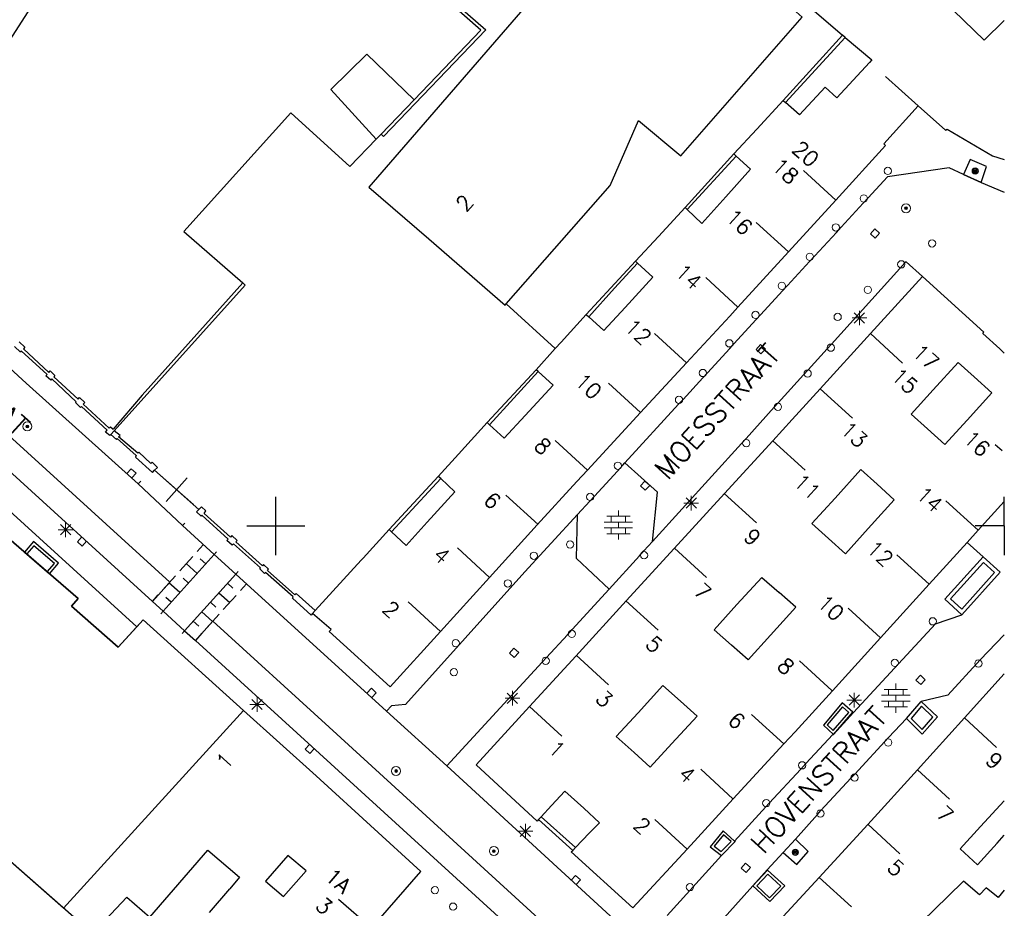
# Model space of a CAD drawing. Header units: millimetres. Extents: x 135944 to 142000, y 454200 to 456692.
# Tile 159 of 185: x 137432 to 137500, y 456224 to 456285. Entities that reach past the tile are written whole.
import ezdxf
from ezdxf.enums import TextEntityAlignment as Align

# ---------------------------------------------------------------- set-up
doc = ezdxf.new("R2010")
doc.units = ezdxf.units.MM
doc.layers.get('0').update_dxf_attribs({"color": 251})
for name, color, linetype in [('TotaalGBKN2013_Bistad', 251, 'Continuous'), ('TotaalGBKN2013X$0$GBKN binnenstad 2009$0$OBJECTEN_', 251, 'Continuous'), ('TotaalGBKN2013X$0$GBKN binnenstad 2009$0$OBJECTEN__', 251, 'Continuous'), ('TotaalGBKN2013X$0$GBKN binnenstad 2009$0$OBJECTEN___', 251, 'Continuous'), ('TotaalGBKN2013X$0$GBKN binnenstad 2009$0$SEMANT_ SYMB_', 251, 'Continuous'), ('TotaalGBKN2013X$0$GBKN binnenstad 2009$0$UTRECHT54', 251, 'Continuous')]:
    doc.layers.add(name, color=color, linetype=linetype)
doc.styles.add('TotaalGBKN2013X$0$GBKN binnenstad 2009$0$TXT', font='txt.shx')

# ---------------------------------------------------------------- blocks, each defined once
blk = doc.blocks.new('TotaalGBKN2013X$0$GBKN binnenstad 2009$0$V')
at = {"layer": 'TotaalGBKN2013X$0$GBKN binnenstad 2009$0$OBJECTEN__', "linetype": 'Continuous', "lineweight": 0}
for radius in [0.31, 0.095, 0.035, 0.0224]:
    blk.add_circle((0, 0), radius, dxfattribs=at)
blk = doc.blocks.new('TotaalGBKN2013X$0$GBKN binnenstad 2009$0$X')
at = {"layer": 'TotaalGBKN2013X$0$GBKN binnenstad 2009$0$OBJECTEN__', "linetype": 'Continuous', "lineweight": 0}
blk.add_lwpolyline([(0.225, -0.25), (0.224, 0.2), (-0.225, 0.2), (-0.226, -0.25)], dxfattribs=at)
blk = doc.blocks.new('TotaalGBKN2013X$0$GBKN binnenstad 2009$0$DEC100')
at = {"layer": 'TotaalGBKN2013X$0$GBKN binnenstad 2009$0$OBJECTEN_', "linetype": 'Continuous', "lineweight": 0}
for p, q in [((-0.5, 0), (0.5, 0)), ((-0.354, -0.354), (0.354, 0.354)), ((0.354, -0.354), (-0.354, 0.354)), ((0, -0.5), (0, 0.5))]:
    blk.add_line(p, q, dxfattribs=at)
blk = doc.blocks.new('TotaalGBKN2013X$0$GBKN binnenstad 2009$0$Q')
at = {"layer": 'TotaalGBKN2013X$0$GBKN binnenstad 2009$0$OBJECTEN___', "linetype": 'Continuous', "lineweight": 0}
blk.add_circle((0, 0), 0.25, dxfattribs=at)
blk = doc.blocks.new('TotaalGBKN2013X$0$GBKN binnenstad 2009$0$CEL530')
at = {"layer": 'TotaalGBKN2013X$0$GBKN binnenstad 2009$0$UTRECHT54', "linetype": 'Continuous', "lineweight": 0}
for p, q in [((0, -0.355), (0, 0.355)), ((-0.5, 0), (0.5, 0))]:
    blk.add_line(p, q, dxfattribs=at)
blk = doc.blocks.new('TotaalGBKN2013X$0$GBKN binnenstad 2009$0$DEC115')
at = {"layer": 'TotaalGBKN2013X$0$GBKN binnenstad 2009$0$UTRECHT54', "linetype": 'Continuous', "lineweight": 0}
blk.add_line((0, 0.25), (0, 0), dxfattribs=at)
blk = doc.blocks.new('TotaalGBKN2013X$0$GBKN binnenstad 2009$0$W')
at = {"layer": 'TotaalGBKN2013X$0$GBKN binnenstad 2009$0$OBJECTEN__', "linetype": 'Continuous', "lineweight": 0}
blk.add_lwpolyline([(-0.225, 0.225), (-0.225, -0.225), (0.225, -0.225), (0.225, 0.225), (-0.225, 0.225)], dxfattribs=at)
blk = doc.blocks.new('TotaalGBKN2013X$0$GBKN binnenstad 2009$0$DEC109')
at = {"layer": 'TotaalGBKN2013X$0$GBKN binnenstad 2009$0$SEMANT_ SYMB_', "linetype": 'Continuous', "lineweight": 0}
for p, q in [((0, 0.6), (0, 1)), ((-0.98, 0.2), (0.98, 0.2)), ((-0.8, 0.6), (0.8, 0.6)), ((-0.5, 0.2), (-0.5, 0.6)), ((0, -0.2), (0, 0.2)), ((0.5, 0.2), (0.5, 0.6)), ((-0.98, -0.2), (0.98, -0.2)), ((-0.8, -0.6), (0.8, -0.6)), ((-0.5, -0.6), (-0.5, -0.2)), ((0, -1), (0, -0.6)), ((0.5, -0.6), (0.5, -0.2))]:
    blk.add_line(p, q, dxfattribs=at)
blk = doc.blocks.new('TotaalGBKN2013X$0$GBKN binnenstad 2009$0$J')
at = {"layer": 'TotaalGBKN2013X$0$GBKN binnenstad 2009$0$OBJECTEN___', "linetype": 'Continuous', "lineweight": 0}
for radius in [0.215, 0.155, 0.095, 0.035]:
    blk.add_circle((0, 0), radius, dxfattribs=at)

msp = doc.modelspace()

# ---------------------------------------------------------------- linework, layer by layer
for p, q in [((137498.628, 456283.356), (137500, 456284.691)), ((137497.208, 456274.114), (137498.41, 456273.586)), ((137498.41, 456273.586), (137497.208, 456274.114)), ((137498.41, 456273.586), (137500, 456272.911)), ((137494.378, 456267.128), (137498.594, 456263.292)), ((137498.519, 456263.21), (137498.594, 456263.292)), ((137498.519, 456263.21), (137499.682, 456262.146)), ((137500, 456261.855), (137499.682, 456262.146)), ((137499.846, 456255.146), (137499.373, 456255.577)), ((137498.201, 456249.704), (137495.986, 456251.727)), ((137500, 456251.686), (137498.201, 456249.704)), ((137500, 456250), (137500, 456252)), ((137498.201, 456249.704), (137497.445, 456248.871)), ((137500, 456250), (137498, 456250)), ((137500, 456250), (137500, 456248)), ((137498.555, 456247.872), (137497.445, 456248.871)), ((137499.719, 456246.825), (137498.555, 456247.872)), ((137499.719, 456246.825), (137498.555, 456247.872)), ((137497.096, 456243.904), (137499.719, 456246.825)), ((137497.096, 456243.904), (137499.719, 456246.825)), ((137500, 456239.841), (137497.261, 456236.819)), ((137497.261, 456236.819), (137499.473, 456234.793)), ((137500, 456231.138), (137498.371, 456229.366)), ((137499.504, 456228.228), (137500, 456228.776))]:
    msp.add_line(p, q)
for points in [[(137498.628, 456283.356), (137494.396, 456287.457), (137488.679, 456293.15), (137483.536, 456288.331), (137475.484, 456295.27), (137473.362, 456292.814), (137473.271, 456292.892), (137470.322, 456289.479), (137470.374, 456289.417), (137456.379, 456273.26), (137460.505, 456269.708), (137465.743, 456265.162), (137465.809, 456265.237)], [(137494.082, 456278.843), (137495.964, 456277.164), (137496.069, 456277.229), (137499.191, 456275.397), (137500, 456275.154)], [(137498.41, 456273.586), (137498.788, 456274.672), (137497.661, 456275.151), (137497.208, 456274.114)], [(137497.942, 456260.225), (137496.834, 456261.215), (137495.119, 456259.339)], [(137497.942, 456260.225), (137499.153, 456259.144), (137497.442, 456257.258)], [(137498.555, 456247.872), (137495.91, 456244.966), (137497.096, 456243.904)], [(137496.301, 456244.986), (137497.08, 456244.288), (137499.33, 456246.805), (137498.58, 456247.489), (137496.301, 456244.986)], [(137500, 456242.518), (137498.334, 456240.799), (137496.13, 456238.387), (137494.301, 456237.945)], [(137498.371, 456229.366), (137496.96, 456227.831), (137498.149, 456226.73), (137499.504, 456228.228)], [(137500, 456224.994), (137499.575, 456224.487), (137498.749, 456225.16), (137498.3, 456224.673), (137497.208, 456225.614), (137496.144, 456224.576)]]:
    msp.add_lwpolyline(points)
at = {"layer": 'TotaalGBKN2013_Bistad'}
for p, q in [((137484.829, 456279.208), (137488.889, 456283.691)), ((137484.982, 456279.074), (137489.084, 456283.526)), ((137489.084, 456283.526), (137488.889, 456283.691)), ((137494.082, 456278.843), (137491.857, 456280.855)), ((137459.489, 456279.259), (137457.225, 456276.888)), ((137484.829, 456279.208), (137483.015, 456277.244)), ((137484.829, 456279.208), (137484.982, 456279.074)), ((137481.437, 456275.536), (137483.015, 456277.244)), ((137457.225, 456276.888), (137456.89, 456276.543)), ((137409.643, 456276.275), (137442.718, 456246.146)), ((137478.09, 456271.852), (137481.437, 456275.536)), ((137478.226, 456271.722), (137481.599, 456275.387)), ((137481.599, 456275.387), (137481.437, 456275.536)), ((137408.881, 456274.561), (137441.528, 456244.823)), ((137488.432, 456272.373), (137486.221, 456274.401)), ((137490.31, 456272.154), (137490.657, 456272.532)), ((137478.09, 456271.852), (137476.262, 456269.874)), ((137478.09, 456271.852), (137478.226, 456271.722)), ((137488.432, 456272.373), (137485.177, 456268.806)), ((137488.801, 456270.51), (137490.31, 456272.154)), ((137485.177, 456268.806), (137482.967, 456270.835)), ((137488.473, 456270.152), (137488.801, 456270.51)), ((137474.692, 456268.174), (137476.262, 456269.874)), ((137486.991, 456268.538), (137488.473, 456270.152)), ((137485.177, 456268.806), (137481.716, 456265.014)), ((137486.634, 456268.149), (137486.991, 456268.538)), ((137471.311, 456264.505), (137474.692, 456268.174)), ((137474.834, 456268.044), (137474.692, 456268.174)), ((137485.119, 456266.499), (137486.634, 456268.149)), ((137492.824, 456267.664), (137493.181, 456268.059)), ((137492.824, 456267.664), (137488.131, 456262.479)), ((137494.378, 456267.128), (137490.808, 456263.202)), ((137481.716, 456265.014), (137479.506, 456267.043)), ((137484.78, 456266.13), (137485.119, 456266.499)), ((137483.293, 456264.51), (137484.78, 456266.13)), ((137465.809, 456265.237), (137469.176, 456262.174)), ((137471.311, 456264.505), (137469.59, 456262.626)), ((137471.311, 456264.505), (137471.48, 456264.352)), ((137482.957, 456264.144), (137483.293, 456264.51)), ((137481.465, 456262.518), (137482.957, 456264.144)), ((137478.19, 456261.191), (137475.98, 456263.22)), ((137490.808, 456263.202), (137487.362, 456259.413)), ((137490.808, 456263.202), (137493.023, 456261.179)), ((137469.59, 456262.626), (137469.176, 456262.174)), ((137481.158, 456262.182), (137481.465, 456262.518)), ((137488.131, 456262.479), (137487.837, 456262.154)), ((137467.858, 456260.724), (137469.176, 456262.174)), ((137479.622, 456260.504), (137481.158, 456262.182)), ((137486.546, 456260.727), (137487.837, 456262.154)), ((137475.034, 456257.779), (137478.19, 456261.191)), ((137464.506, 456257.094), (137467.858, 456260.724)), ((137464.675, 456256.94), (137468.008, 456260.59)), ((137468.008, 456260.59), (137467.858, 456260.724)), ((137479.305, 456260.158), (137479.622, 456260.504)), ((137484.487, 456258.451), (137486.222, 456260.369)), ((137486.546, 456260.727), (137486.222, 456260.369)), ((137475.034, 456257.779), (137472.824, 456259.808)), ((137477.951, 456258.679), (137479.305, 456260.158)), ((137487.362, 456259.413), (137489.577, 456257.39)), ((137473.963, 456254.323), (137477.648, 456258.348)), ((137477.648, 456258.348), (137477.951, 456258.679)), ((137484.487, 456258.451), (137484.208, 456258.144)), ((137475.034, 456257.779), (137471.386, 456253.833)), ((137482.274, 456256.008), (137484.208, 456258.144)), ((137462.536, 456254.926), (137464.506, 456257.094)), ((137464.506, 456257.094), (137464.675, 456256.94)), ((137438.674, 456256.273), (137438.914, 456256.539)), ((137471.386, 456253.833), (137469.176, 456255.862)), ((137481.959, 456255.661), (137475.859, 456248.942)), ((137480.789, 456252.217), (137484.107, 456255.843)), ((137482.274, 456256.008), (137481.959, 456255.661)), ((137484.107, 456255.843), (137486.322, 456253.82)), ((137461.153, 456253.403), (137462.536, 456254.926)), ((137473.815, 456254.161), (137473.963, 456254.323)), ((137441.684, 456253.825), (137444.724, 456251.133)), ((137471.863, 456252.048), (137473.454, 456253.771)), ((137473.454, 456253.771), (137473.815, 456254.161)), ((137443.588, 456250.02), (137440.554, 456252.895)), ((137457.786, 456249.751), (137461.153, 456253.403)), ((137461.316, 456253.25), (137457.948, 456249.595)), ((137461.316, 456253.25), (137461.153, 456253.403)), ((137480.789, 456252.217), (137477.352, 456248.462)), ((137480.776, 456252.229), (137482.991, 456250.206)), ((137450, 456250), (137450, 456252)), ((137468.002, 456250.09), (137465.792, 456252.119)), ((137470.705, 456250.789), (137471.544, 456251.703)), ((137471.544, 456251.703), (137471.863, 456252.048)), ((137443.588, 456250.02), (137445.765, 456248.04)), ((137448, 456250), (137450, 456250)), ((137450, 456250), (137452, 456250)), ((137450, 456248), (137450, 456250)), ((137455.989, 456247.784), (137457.786, 456249.751)), ((137457.786, 456249.751), (137457.948, 456249.595)), ((137464.671, 456246.461), (137467.948, 456250.067)), ((137475.263, 456248.286), (137475.859, 456248.942)), ((137497.445, 456248.871), (137494.833, 456245.994)), ((137433.394, 456248.644), (137432.901, 456248.074)), ((137434.809, 456247.421), (137433.394, 456248.644)), ((137444.595, 456248.235), (137445.025, 456248.714)), ((137464.671, 456246.461), (137462.461, 456248.49)), ((137474.049, 456244.854), (137477.352, 456248.462)), ((137474.964, 456247.956), (137475.263, 456248.286)), ((137477.354, 456248.484), (137479.569, 456246.461)), ((137442.267, 456244.149), (137445.765, 456248.04)), ((137443.408, 456246.915), (137444.298, 456247.905)), ((137445.19, 456247.401), (137444.819, 456247.736)), ((137447.245, 456246.694), (137445.765, 456248.04)), ((137452.693, 456244.198), (137455.863, 456247.646)), ((137455.989, 456247.784), (137455.863, 456247.646)), ((137472.873, 456245.666), (137474.964, 456247.956)), ((137494.833, 456245.994), (137492.618, 456248.017)), ((137434.316, 456246.851), (137434.809, 456247.421)), ((137444.597, 456246.741), (137443.853, 456247.41)), ((137442.718, 456246.146), (137441.528, 456244.823)), ((137442.222, 456245.595), (137443.112, 456246.585)), ((137444.004, 456246.081), (137443.632, 456246.416)), ((137447.245, 456246.694), (137443.743, 456242.805)), ((137447.245, 456246.694), (137457.601, 456237.274)), ((137461.3, 456242.753), (137464.671, 456246.461)), ((137443.41, 456245.421), (137442.667, 456246.09)), ((137446.68, 456246.067), (137447.052, 456245.733)), ((137447.984, 456246.022), (137447.57, 456245.561)), ((137470.33, 456242.882), (137472.873, 456245.666)), ((137494.833, 456245.994), (137491.501, 456242.323)), ((137441.528, 456244.823), (137441.925, 456245.265)), ((137441.528, 456244.823), (137442.267, 456244.149)), ((137442.817, 456244.761), (137442.445, 456245.096)), ((137445.507, 456244.764), (137445.878, 456244.43)), ((137446.093, 456245.416), (137446.837, 456244.747)), ((137447.277, 456245.235), (137446.397, 456244.258)), ((137461.3, 456242.753), (137459.09, 456244.782)), ((137474.049, 456244.854), (137470.585, 456241.069)), ((137474.031, 456244.87), (137476.246, 456242.847)), ((137443.743, 456242.805), (137442.267, 456244.149)), ((137444.92, 456244.112), (137445.663, 456243.443)), ((137452.693, 456244.198), (137452.507, 456243.993)), ((137491.5, 456242.323), (137489.285, 456244.346)), ((137444.333, 456243.461), (137444.705, 456243.126)), ((137445.673, 456243.455), (137444.482, 456242.132)), ((137446.103, 456243.932), (137445.223, 456242.955)), ((137443.743, 456242.805), (137444.482, 456242.132)), ((137470.009, 456242.532), (137470.33, 456242.882)), ((137444.93, 456242.629), (137444.482, 456242.132)), ((137468.583, 456240.979), (137470.009, 456242.532)), ((137491.501, 456242.323), (137488.197, 456238.683)), ((137467.405, 456237.595), (137470.585, 456241.069)), ((137468.272, 456240.639), (137468.583, 456240.979)), ((137470.609, 456241.125), (137472.824, 456239.102)), ((137488.166, 456238.711), (137485.951, 456240.734)), ((137461.732, 456233.537), (137468.272, 456240.639)), ((137447.793, 456237.341), (137435.438, 456223.768)), ((137467.405, 456237.595), (137469.62, 456235.572)), ((137493.292, 456236.771), (137494.301, 456237.945)), ((137493.292, 456236.771), (137494.301, 456237.945)), ((137457.601, 456237.274), (137461.732, 456233.537)), ((137484.873, 456235.034), (137482.658, 456237.057)), ((137489.64, 456237.203), (137488.275, 456235.68)), ((137497.261, 456236.819), (137494.036, 456233.26)), ((137488.234, 456235.686), (137486.389, 456233.695)), ((137488.234, 456235.686), (137488.275, 456235.68)), ((137481.396, 456231.258), (137484.873, 456235.034)), ((137474.625, 456221.703), (137461.732, 456233.537)), ((137481.378, 456231.275), (137479.163, 456233.298)), ((137486.036, 456233.313), (137483.867, 456230.972)), ((137486.036, 456233.313), (137486.389, 456233.695)), ((137487.414, 456230.46), (137489.477, 456232.695)), ((137489.477, 456232.695), (137489.731, 456232.971)), ((137490.636, 456229.508), (137494.036, 456233.26)), ((137494.036, 456233.26), (137496.248, 456231.234)), ((137481.396, 456231.258), (137478.227, 456227.818)), ((137468.933, 456230.805), (137468.22, 456230.039)), ((137483.635, 456230.721), (137481.49, 456228.371)), ((137483.635, 456230.721), (137483.867, 456230.972)), ((137468.22, 456230.039), (137468.039, 456229.844)), ((137468.22, 456230.039), (137470.567, 456227.922)), ((137485.666, 456228.497), (137487.171, 456230.196)), ((137487.171, 456230.196), (137487.414, 456230.46)), ((137468.039, 456229.844), (137470.383, 456227.73)), ((137478.227, 456227.818), (137476.012, 456229.841)), ((137490.636, 456229.508), (137487.292, 456225.873)), ((137490.622, 456229.521), (137492.834, 456227.495)), ((137470.567, 456227.922), (137471.506, 456228.9)), ((137470.383, 456227.73), (137470.567, 456227.922)), ((137481.527, 456228.34), (137480.593, 456227.378)), ((137481.527, 456228.34), (137480.593, 456227.378)), ((137481.49, 456228.371), (137481.527, 456228.34)), ((137481.49, 456228.371), (137481.527, 456228.34)), ((137484.818, 456227.58), (137485.666, 456228.497)), ((137484.818, 456227.58), (137485.666, 456228.497)), ((137452.077, 456226.323), (137450.832, 456227.379)), ((137480.593, 456227.378), (137478.62, 456225.213)), ((137447.509, 456225.882), (137446.838, 456225.097)), ((137487.292, 456225.873), (137484.008, 456222.305)), ((137487.292, 456225.873), (137489.504, 456223.847)), ((137478.408, 456224.98), (137478.62, 456225.213)), ((137482.744, 456225.295), (137478.989, 456221.136)), ((137445.443, 456223.465), (137446.838, 456225.097)), ((137478.408, 456224.98), (137476.854, 456223.269)), ((137494.336, 456222.812), (137496.144, 456224.576)), ((137456.566, 456222.388), (137454.297, 456224.35))]:
    msp.add_line(p, q, dxfattribs=at)
for points in [[(137459.489, 456279.259), (137464.068, 456284.031), (137450.58, 456295.909), (137449.191, 456297.156)], [(137465.328, 456294.603), (137459.837, 456288.07), (137464.417, 456284.051), (137457.386, 456276.727), (137457.225, 456276.888)], [(137435.554, 456292.132), (137436.834, 456291.293), (137430.61, 456281.624), (137429.35, 456282.405)], [(137465.809, 456265.237), (137472.954, 456273.378), (137474.902, 456277.829), (137477.787, 456275.396), (137486.136, 456284.923), (137485.504, 456285.477), (137485.996, 456286.199), (137488.889, 456283.691)], [(137489.084, 456283.526), (137490.898, 456281.993), (137490.741, 456281.822)], [(137456.89, 456276.543), (137453.78, 456279.952), (137456.236, 456282.387), (137459.489, 456279.259)], [(137490.741, 456281.822), (137488.515, 456279.394), (137487.707, 456280.128), (137485.946, 456278.227), (137484.982, 456279.074)], [(137412.081, 456278.671), (137425.838, 456266.22), (137432.868, 456259.811), (137440.554, 456252.895)], [(137494.082, 456278.843), (137491.728, 456276.237), (137491.853, 456276.122), (137488.432, 456272.373)], [(137456.89, 456276.543), (137455.069, 456274.676), (137451.031, 456278.359), (137443.69, 456270.209), (137447.727, 456266.679)], [(137481.599, 456275.387), (137482.588, 456274.486), (137480.886, 456272.589)], [(137497.208, 456274.114), (137496.217, 456274.579), (137491.979, 456273.972), (137490.657, 456272.532)], [(137480.886, 456272.589), (137479.248, 456270.764), (137478.226, 456271.722)], [(137440.455, 456243.08), (137411.907, 456269.071), (137395.305, 456250.005), (137395.387, 456249.932)], [(137471.48, 456264.352), (137473.25, 456266.327), (137474.834, 456268.044)], [(137474.834, 456268.044), (137475.882, 456267.086), (137473.967, 456264.998)], [(137494.378, 456267.128), (137493.253, 456268.138), (137493.181, 456268.059)], [(137440.455, 456243.08), (137439.183, 456241.682), (137435.977, 456244.488), (137436.443, 456245.01), (137425.891, 456254.132), (137426.263, 456254.63), (137425.612, 456255.224), (137425.254, 456254.906), (137420.099, 456259.278), (137420.199, 456259.399), (137417.319, 456261.903), (137417.179, 456261.778), (137412.221, 456266.142), (137412.544, 456266.51), (137411.727, 456267.227), (137411.05, 456266.449), (137411.466, 456266.09), (137396.251, 456248.46), (137395.78, 456248.859), (137396.145, 456249.29), (137395.387, 456249.932)], [(137447.727, 456266.679), (137440.823, 456258.977), (137438.84, 456256.65)], [(137438.914, 456256.539), (137447.907, 456266.524), (137447.727, 456266.679)], [(137473.967, 456264.998), (137472.515, 456263.414), (137471.48, 456264.352)], [(137481.716, 456265.014), (137481.161, 456264.405), (137478.19, 456261.191)], [(137432.381, 456262.645), (137432.777, 456262.271), (137432.679, 456262.151), (137434.415, 456260.528), (137434.512, 456260.655), (137434.843, 456260.335), (137434.759, 456260.23), (137436.441, 456258.696), (137436.531, 456258.816), (137436.897, 456258.484), (137436.785, 456258.349), (137438.567, 456256.711), (137438.665, 456256.813), (137438.84, 456256.65)], [(137438.674, 456256.273), (137438.606, 456256.198), (137438.318, 456256.437), (137438.425, 456256.565), (137436.654, 456258.202), (137436.596, 456258.134), (137436.257, 456258.468), (137436.302, 456258.521), (137434.621, 456260.089), (137434.549, 456260.008), (137434.224, 456260.304), (137434.299, 456260.388), (137432.52, 456262.013), (137432.473, 456261.935), (137432.066, 456262.311)], [(137468.008, 456260.59), (137469.043, 456259.671), (137467.113, 456257.584)], [(137487.362, 456259.413), (137485.442, 456257.301), (137484.107, 456255.843)], [(137495.119, 456259.339), (137493.597, 456257.673), (137494.722, 456256.669)], [(137467.113, 456257.584), (137465.676, 456256.031), (137464.675, 456256.94)], [(137497.442, 456257.258), (137495.929, 456255.59), (137494.722, 456256.669)], [(137438.674, 456256.273), (137439.059, 456255.925), (137439.103, 456256.007), (137440.424, 456254.837), (137440.366, 456254.723), (137441.529, 456253.669), (137441.684, 456253.825)], [(137441.684, 456253.825), (137441.88, 456254.022), (137441.508, 456254.38), (137441.431, 456254.279), (137440.604, 456255.071), (137440.54, 456254.995), (137439.212, 456256.121), (137439.314, 456256.209), (137438.914, 456256.539)], [(137475.859, 456248.942), (137476.206, 456252.327), (137473.963, 456254.323)], [(137425.891, 456254.132), (137436.443, 456245.01), (137435.977, 456244.488), (137439.183, 456241.682), (137440.896, 456243.564), (137447.793, 456237.341), (137435.438, 456223.768), (137428.738, 456229.622)], [(137467.948, 456250.067), (137470.651, 456253.039), (137471.386, 456253.833)], [(137491.27, 456252.857), (137490.162, 456253.866), (137488.387, 456251.913)], [(137460.398, 456250.256), (137462.291, 456252.333), (137461.316, 456253.25)], [(137491.27, 456252.857), (137492.43, 456251.801), (137490.661, 456249.824)], [(137488.387, 456251.913), (137486.789, 456250.156), (137487.926, 456249.135)], [(137452.507, 456243.993), (137452.426, 456243.867), (137451.137, 456245.036), (137451.196, 456245.125), (137449.291, 456246.81), (137449.221, 456246.745), (137448.892, 456247.048), (137448.943, 456247.126), (137447.093, 456248.768), (137446.995, 456248.691), (137446.649, 456249), (137446.728, 456249.098), (137444.931, 456250.738), (137444.869, 456250.673), (137444.554, 456250.957), (137444.724, 456251.133)], [(137452.693, 456244.198), (137451.396, 456245.363), (137451.315, 456245.272), (137449.434, 456246.944), (137449.506, 456247.036), (137449.165, 456247.355), (137449.083, 456247.266), (137447.251, 456248.913), (137447.349, 456249.009), (137446.99, 456249.341), (137446.88, 456249.238), (137445.083, 456250.857), (137445.198, 456251.028), (137444.889, 456251.303), (137444.724, 456251.133)], [(137470.705, 456250.789), (137467.086, 456246.848), (137458.902, 456237.753), (137457.947, 456237.643), (137457.601, 456237.274)], [(137460.398, 456250.256), (137458.944, 456248.662), (137457.948, 456249.595)], [(137472.873, 456245.666), (137470.648, 456247.774), (137470.705, 456250.789)], [(137490.661, 456249.824), (137489.101, 456248.08), (137487.926, 456249.135)], [(137436.143, 456223.152), (137428.738, 456229.622), (137429.552, 456230.584), (137426.117, 456233.599), (137426.459, 456233.955), (137424.621, 456235.513), (137425.516, 456236.515), (137423.288, 456238.511), (137425.526, 456241.094), (137420.884, 456245.184), (137418.985, 456246.905), (137412.799, 456239.694), (137412.941, 456239.57), (137412.532, 456239.098)], [(137481.652, 456244.599), (137483.352, 456246.458), (137484.543, 456245.428)], [(137483.96, 456242.512), (137485.701, 456244.426), (137484.543, 456245.428)], [(137481.652, 456244.599), (137480.077, 456242.877), (137481.278, 456241.823)], [(137447.793, 456237.341), (137440.896, 456243.564), (137440.455, 456243.08)], [(137476.03, 456215.725), (137468.038, 456223.063), (137453.661, 456236.178), (137445.673, 456243.455)], [(137461.3, 456242.753), (137457.848, 456238.956), (137453.655, 456242.755), (137453.79, 456242.88), (137452.507, 456243.993)], [(137489.64, 456237.203), (137495.269, 456243.286), (137497.096, 456243.904)], [(137472.161, 456216.861), (137466.836, 456221.75), (137452.462, 456234.863), (137444.482, 456242.132)], [(137483.96, 456242.512), (137482.421, 456240.819), (137481.278, 456241.823)], [(137477.784, 456237.964), (137476.573, 456239.056), (137474.861, 456237.178)], [(137488.197, 456238.683), (137485.636, 456235.862), (137484.873, 456235.034)], [(137453.041, 456232.601), (137452.771, 456232.848), (137447.793, 456237.341)], [(137468.039, 456229.844), (137467.943, 456229.741), (137463.744, 456233.595), (137467.405, 456237.595)], [(137477.784, 456237.964), (137478.911, 456236.948), (137477.185, 456235.069)], [(137488.275, 456235.68), (137489.598, 456237.217), (137488.871, 456237.861), (137487.58, 456236.334), (137488.275, 456235.68)], [(137487.848, 456236.349), (137488.26, 456235.961), (137489.325, 456237.199), (137488.891, 456237.583), (137487.848, 456236.349)], [(137494.301, 456237.945), (137495.413, 456236.891), (137494.371, 456235.695), (137493.292, 456236.771)], [(137493.596, 456236.785), (137494.36, 456236.022), (137495.104, 456236.876), (137494.313, 456237.625), (137493.596, 456236.785)], [(137474.861, 456237.178), (137473.367, 456235.54), (137474.594, 456234.442)], [(137489.731, 456232.971), (137492.042, 456235.475), (137493.292, 456236.771)], [(137477.185, 456235.069), (137475.699, 456233.451), (137474.594, 456234.442)], [(137456.566, 456222.388), (137459.945, 456226.276), (137453.041, 456232.601)], [(137471.132, 456230.62), (137469.848, 456231.789), (137468.933, 456230.805)], [(137471.132, 456230.62), (137472.226, 456229.624), (137471.506, 456228.9)], [(137481.49, 456228.371), (137480.71, 456229.074), (137479.817, 456227.982), (137480.593, 456227.378)], [(137480.096, 456228.013), (137480.575, 456227.641), (137481.244, 456228.33), (137480.732, 456228.791), (137480.096, 456228.013)], [(137484.818, 456227.58), (137485.765, 456226.751), (137486.533, 456227.643), (137485.666, 456228.497)], [(137437.57, 456222.191), (137439.769, 456224.506), (137441.359, 456223.134), (137445.344, 456227.751), (137447.509, 456225.882)], [(137450.832, 456227.379), (137449.283, 456225.615), (137450.529, 456224.553), (137452.077, 456226.323)], [(137478.227, 456227.818), (137474.511, 456223.783), (137470.28, 456227.622), (137470.383, 456227.73)], [(137484.818, 456227.58), (137483.725, 456226.404), (137482.744, 456225.295)], [(137482.744, 456225.295), (137483.9, 456224.214), (137484.933, 456225.286), (137483.751, 456226.369), (137482.744, 456225.295)], [(137483.021, 456225.297), (137483.762, 456226.099), (137484.659, 456225.277), (137483.893, 456224.482), (137483.021, 456225.297)]]:
    msp.add_lwpolyline(points, dxfattribs=at)
msp.add_lwpolyline([(137432.749, 456248.204), (137434.466, 456246.719), (137435.089, 456247.44), (137433.371, 456248.924)], close=True, dxfattribs=at)

# ---------------------------------------------------------------- block references
at = {"rotation": 47.52016883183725}
for name, p in [('TotaalGBKN2013X$0$GBKN binnenstad 2009$0$J', (137498.003, 456274.361)), ('TotaalGBKN2013X$0$GBKN binnenstad 2009$0$Q', (137498.219, 456240.555))]:
    msp.add_blockref(name, p, dxfattribs=at)
at = {"layer": 'TotaalGBKN2013_Bistad'}
for name, p, rotation in [('TotaalGBKN2013X$0$GBKN binnenstad 2009$0$Q', (137492.008, 456274.367), 47.52016883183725), ('TotaalGBKN2013X$0$GBKN binnenstad 2009$0$Q', (137490.358, 456272.474), 47.52016883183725), ('TotaalGBKN2013X$0$GBKN binnenstad 2009$0$V', (137493.254, 456271.808), 47.52016883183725), ('TotaalGBKN2013X$0$GBKN binnenstad 2009$0$Q', (137488.434, 456270.495), 47.52016883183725), ('TotaalGBKN2013X$0$GBKN binnenstad 2009$0$W', (137491.123, 456270.074), 47.52016883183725), ('TotaalGBKN2013X$0$GBKN binnenstad 2009$0$Q', (137495.042, 456269.397), 47.52016883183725), ('TotaalGBKN2013X$0$GBKN binnenstad 2009$0$Q', (137486.65, 456268.477), 47.52016883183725), ('TotaalGBKN2013X$0$GBKN binnenstad 2009$0$Q', (137492.928, 456267.957), 47.52016883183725), ('TotaalGBKN2013X$0$GBKN binnenstad 2009$0$Q', (137484.735, 456266.48), 47.52016883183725), ('TotaalGBKN2013X$0$GBKN binnenstad 2009$0$Q', (137490.631, 456266.206), 47.52016883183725), ('TotaalGBKN2013X$0$GBKN binnenstad 2009$0$Q', (137482.926, 456264.483), 47.52016883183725), ('TotaalGBKN2013X$0$GBKN binnenstad 2009$0$Q', (137488.564, 456264.345), 47.52016883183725), ('TotaalGBKN2013X$0$GBKN binnenstad 2009$0$Q', (137481.126, 456262.534), 47.52016883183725), ('TotaalGBKN2013X$0$GBKN binnenstad 2009$0$W', (137483.286, 456262.128), 47.52016883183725), ('TotaalGBKN2013X$0$GBKN binnenstad 2009$0$Q', (137488.094, 456262.239), 47.52016883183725), ('TotaalGBKN2013X$0$GBKN binnenstad 2009$0$Q', (137479.311, 456260.497), 47.52016883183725), ('TotaalGBKN2013X$0$GBKN binnenstad 2009$0$Q', (137486.504, 456260.462), 47.52016883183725), ('TotaalGBKN2013X$0$GBKN binnenstad 2009$0$Q', (137477.671, 456258.654), 47.52016883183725), ('TotaalGBKN2013X$0$GBKN binnenstad 2009$0$Q', (137484.465, 456258.174), 47.52016883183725), ('TotaalGBKN2013X$0$GBKN binnenstad 2009$0$Q', (137482.292, 456255.681), 47.52016883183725), ('TotaalGBKN2013X$0$GBKN binnenstad 2009$0$Q', (137473.477, 456254.132), 47.52016883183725), ('TotaalGBKN2013X$0$GBKN binnenstad 2009$0$W', (137475.345, 456252.765), 47.52016883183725), ('TotaalGBKN2013X$0$GBKN binnenstad 2009$0$Q', (137471.578, 456251.99), 47.52016883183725), ('TotaalGBKN2013X$0$GBKN binnenstad 2009$0$DEC100', (137435.57, 456249.74), 359.9997331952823), ('TotaalGBKN2013X$0$GBKN binnenstad 2009$0$Q', (137470.196, 456248.728), 47.52016883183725), ('TotaalGBKN2013X$0$GBKN binnenstad 2009$0$Q', (137467.708, 456247.954), 47.52016883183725), ('TotaalGBKN2013X$0$GBKN binnenstad 2009$0$Q', (137475.276, 456247.985), 47.52016883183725), ('TotaalGBKN2013X$0$GBKN binnenstad 2009$0$DEC115', (137447.245, 456246.694), 317.718468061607), ('TotaalGBKN2013X$0$GBKN binnenstad 2009$0$Q', (137465.928, 456246.057), 47.52016883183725), ('TotaalGBKN2013X$0$GBKN binnenstad 2009$0$Q', (137495.088, 456243.45), 47.52016883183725), ('TotaalGBKN2013X$0$GBKN binnenstad 2009$0$Q', (137470.32, 456242.588), 47.52016883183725), ('TotaalGBKN2013X$0$GBKN binnenstad 2009$0$Q', (137462.349, 456241.956), 47.52016883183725), ('TotaalGBKN2013X$0$GBKN binnenstad 2009$0$W', (137466.354, 456241.288), 47.52016883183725), ('TotaalGBKN2013X$0$GBKN binnenstad 2009$0$Q', (137468.524, 456240.741), 47.52016883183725), ('TotaalGBKN2013X$0$GBKN binnenstad 2009$0$Q', (137492.49, 456240.597), 47.52016883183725), ('TotaalGBKN2013X$0$GBKN binnenstad 2009$0$Q', (137462.228, 456239.957), 47.52016883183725), ('TotaalGBKN2013X$0$GBKN binnenstad 2009$0$W', (137494.252, 456239.429), 47.52016883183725), ('TotaalGBKN2013X$0$GBKN binnenstad 2009$0$DEC100', (137448.711, 456237.742), 359.9997331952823), ('TotaalGBKN2013X$0$GBKN binnenstad 2009$0$Q', (137492.031, 456235.13), 45.23940941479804), ('TotaalGBKN2013X$0$GBKN binnenstad 2009$0$Q', (137486.125, 456233.567), 47.52016883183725), ('TotaalGBKN2013X$0$GBKN binnenstad 2009$0$Q', (137489.727, 456232.723), 47.52016883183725), ('TotaalGBKN2013X$0$GBKN binnenstad 2009$0$Q', (137483.661, 456230.969), 47.52016883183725), ('TotaalGBKN2013X$0$GBKN binnenstad 2009$0$Q', (137487.378, 456230.255), 47.52016883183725), ('TotaalGBKN2013X$0$GBKN binnenstad 2009$0$DEC100', (137467.131, 456229.042), 359.9997331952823), ('TotaalGBKN2013X$0$GBKN binnenstad 2009$0$J', (137485.653, 456227.601), 47.52016883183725), ('TotaalGBKN2013X$0$GBKN binnenstad 2009$0$W', (137482.26, 456226.531), 47.52016883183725), ('TotaalGBKN2013X$0$GBKN binnenstad 2009$0$Q', (137460.921, 456224.995), 228.8957967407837), ('TotaalGBKN2013X$0$GBKN binnenstad 2009$0$Q', (137478.422, 456225.199), 47.52016883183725), ('TotaalGBKN2013X$0$GBKN binnenstad 2009$0$Q', (137462.164, 456223.866), 228.8957967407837)]:
    msp.add_blockref(name, p, dxfattribs=dict(at, rotation=rotation))
for name, p in [('TotaalGBKN2013X$0$GBKN binnenstad 2009$0$DEC100', (137490.054, 456264.276)), ('TotaalGBKN2013X$0$GBKN binnenstad 2009$0$DEC100', (137478.514, 456251.565)), ('TotaalGBKN2013X$0$GBKN binnenstad 2009$0$DEC109', (137473.512, 456250.06)), ('TotaalGBKN2013X$0$GBKN binnenstad 2009$0$DEC100', (137466.237, 456238.173)), ('TotaalGBKN2013X$0$GBKN binnenstad 2009$0$DEC109', (137492.55, 456238.178)), ('TotaalGBKN2013X$0$GBKN binnenstad 2009$0$DEC100', (137489.702, 456238.043))]:
    msp.add_blockref(name, p, dxfattribs=at)
for name, p, xscale, yscale, rotation in [('TotaalGBKN2013X$0$GBKN binnenstad 2009$0$V', (137432.946, 456256.83), 1.000002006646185, 1.000002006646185, 228.1952763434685), ('TotaalGBKN2013X$0$GBKN binnenstad 2009$0$CEL530', (137443.201, 456252.481), 3.053505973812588, 3.053505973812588, 318.4803616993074), ('TotaalGBKN2013X$0$GBKN binnenstad 2009$0$X', (137440.111, 456253.631), 1.000001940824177, 1.000001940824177, 317.6514173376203), ('TotaalGBKN2013X$0$GBKN binnenstad 2009$0$DEC115', (137440.554, 456252.895), 0.9999978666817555, 0.9999978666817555, 316.5413480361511), ('TotaalGBKN2013X$0$GBKN binnenstad 2009$0$DEC115', (137443.588, 456250.02), 0.9999978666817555, 0.9999978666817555, 316.5413480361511), ('TotaalGBKN2013X$0$GBKN binnenstad 2009$0$X', (137436.679, 456248.912), 1.000001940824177, 1.000001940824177, 137.6514173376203), ('TotaalGBKN2013X$0$GBKN binnenstad 2009$0$DEC115', (137445.765, 456248.04), 1.00000246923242, 1.00000246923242, 317.6723797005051), ('TotaalGBKN2013X$0$GBKN binnenstad 2009$0$DEC115', (137442.267, 456244.149), 0.999997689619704, 0.999997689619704, 137.6338645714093), ('TotaalGBKN2013X$0$GBKN binnenstad 2009$0$DEC115', (137443.743, 456242.805), 0.9999989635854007, 0.9999989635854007, 137.6761663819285), ('TotaalGBKN2013X$0$GBKN binnenstad 2009$0$X', (137456.592, 456238.557), 1.000001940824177, 1.000001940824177, 317.6514173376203), ('TotaalGBKN2013X$0$GBKN binnenstad 2009$0$X', (137452.307, 456234.667), 1.000001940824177, 1.000001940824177, 137.6514173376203), ('TotaalGBKN2013X$0$GBKN binnenstad 2009$0$V', (137458.255, 456233.176), 1.000002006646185, 1.000002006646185, 228.1952763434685), ('TotaalGBKN2013X$0$GBKN binnenstad 2009$0$V', (137464.965, 456227.682), 1.000002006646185, 1.000002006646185, 228.1952763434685), ('TotaalGBKN2013X$0$GBKN binnenstad 2009$0$X', (137470.607, 456225.711), 1.000001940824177, 1.000001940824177, 317.6514173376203)]:
    msp.add_blockref(name, p, dxfattribs=dict(at, xscale=xscale, yscale=yscale, rotation=rotation))

# ---------------------------------------------------------------- texts
at = {"style": 'TotaalGBKN2013X$0$GBKN binnenstad 2009$0$TXT'}
msp.add_text('16', height=1.054, rotation=317.6275, dxfattribs=at).set_placement((137498.789, 456255.045), align=Align.MIDDLE_RIGHT)
msp.add_text('9', height=1.054, rotation=317.4956, dxfattribs=at).set_placement((137498.975, 456234.196), align=Align.MIDDLE_LEFT)
at = {"layer": 'TotaalGBKN2013_Bistad', "style": 'TotaalGBKN2013X$0$GBKN binnenstad 2009$0$TXT'}
for s, rotation, p in [('20', 317.9142, (137487.035, 456274.937)), ('18', 317.4956, (137485.646, 456273.752)), ('16', 317.4646, (137482.472, 456270.251)), ('14', 317.4646, (137479, 456266.487)), ('12', 317.4646, (137475.538, 456262.714)), ('10', 317.4646, (137472.119, 456258.984)), ('8', 317.4646, (137468.658, 456255.175)), ('6', 317.4646, (137465.197, 456251.437)), ('14', 317.6275, (137495.537, 456251.208)), ('4', 317.4646, (137461.723, 456247.674)), ('12', 317.6275, (137492.142, 456247.491)), ('2', 317.4565, (137458.25, 456243.962)), ('10', 317.6275, (137488.752, 456243.77)), ('8', 317.6275, (137485.345, 456240.063)), ('6', 317.6275, (137481.963, 456236.333)), ('1', 47.7049, (137446.796, 456234.219)), ('4', 317.6275, (137478.56, 456232.625)), ('2', 317.6275, (137475.477, 456229.116)), ('1A', 319.1562, (137454.925, 456225.086)), ('3', 319.1645, (137453.655, 456223.624))]:
    msp.add_text(s, height=1.054, rotation=rotation, dxfattribs=at).set_placement(p, align=Align.MIDDLE_RIGHT)
for s, rotation, p in [('2', 49.1491, (137462.657, 456271.832)), ('17', 317.573, (137493.95, 456262.202)), ('15', 317.5811, (137492.494, 456260.573)), ('13', 317.5811, (137489.023, 456256.879)), ('11', 317.5811, (137485.804, 456253.288)), ('9', 317.5811, (137482.382, 456249.542)), ('7', 317.5811, (137478.961, 456245.797)), ('5', 317.5811, (137475.636, 456242.183)), ('3', 317.5811, (137472.215, 456238.438)), ('1', 317.5811, (137468.955, 456234.978)), ('7', 317.4956, (137495.599, 456230.515)), ('5', 317.4956, (137492.224, 456226.832))]:
    msp.add_text(s, height=1.054, rotation=rotation, dxfattribs=at).set_placement(p, align=Align.MIDDLE_LEFT)
for s, rotation, p in [('KRUISDWARSSTRAAT', 317.65619, (137418.712, 456268.367)), ('MOESSTRAAT', 47.80817, (137476.883, 456253.07)), ('HOVENSTRAAT', 47.48813, (137483.466, 456227.409))]:
    msp.add_text(s, height=1.4, rotation=rotation, dxfattribs=at).set_placement(p)

doc.saveas('drawing.dxf')
